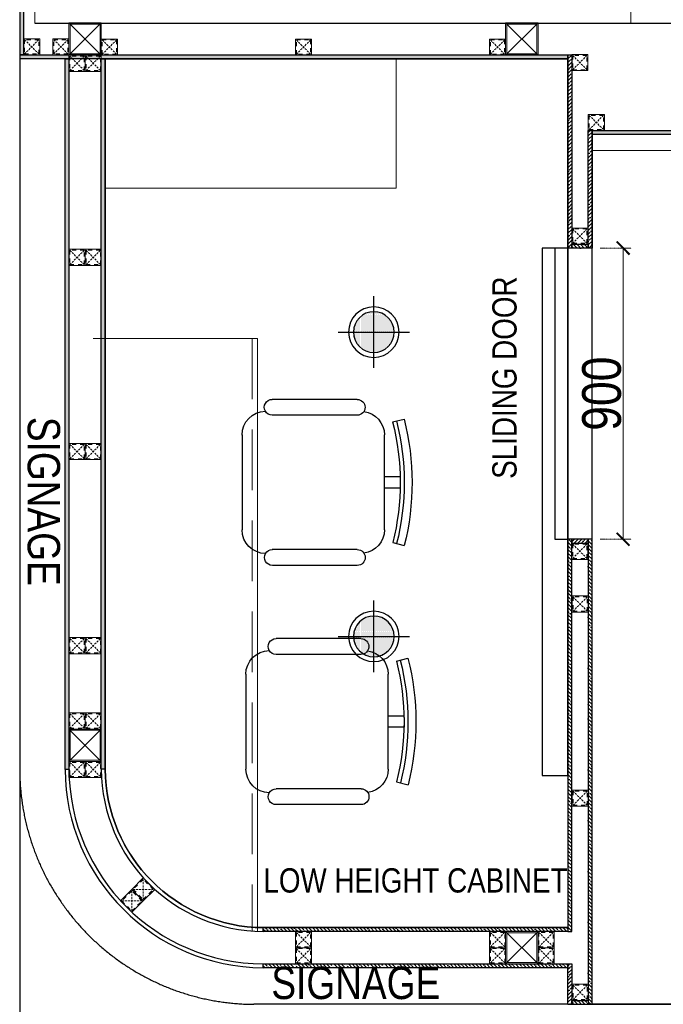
# Model space of a CAD drawing. Header units: millimetres. Extents: x -106827 to 92813, y -35754 to 7831.
# Tile 85 of 150: x -21183 to -19193, y -28585 to -25542. Entities that reach past the tile are written whole.
import ezdxf
from ezdxf.xclip import XClip

# ---------------------------------------------------------------- set-up
doc = ezdxf.new("R2010")
doc.units = ezdxf.units.MM
doc.header["$XCLIPFRAME"] = 2
doc.header["$PDMODE"] = 35
for name, pattern in [('General Arrangement Plan$0$( Hidden )', [0.375, 0.25, -0.125]), ('General Arrangement Plan$0$DASHED2', [0.375, 0.25, -0.125]), ('General Arrangement Plan$1$.5', [2, 0.5, -0.5, 0.5, -0.5]), ('General Arrangement Plan$1$CORES & SETBACK$0$HIDDEN', [0.375, 0.25, -0.125])]:
    doc.linetypes.add(name, pattern=pattern)
for name, color, linetype in [('Ceiling Lights', 40, 'Continuous'), ('General Arrangement Plan$1$12-ply', 160, 'Continuous'), ('General Arrangement Plan$1$Furniture', 7, 'Continuous'), ('General Arrangement Plan$1$IDS-DOOR', 45, 'Continuous'), ('HATCH-02', 252, 'Continuous'), ('IFF-35 HEAVY', 100, 'Continuous')]:
    doc.layers.add(name, color=color, linetype=linetype)
for name, color, linetype, lineweight in [('General Arrangement Plan$0$DIM', 7, 'Continuous', 13), ('General Arrangement Plan$1$A-WALL', 113, 'Continuous', 9), ('General Arrangement Plan$1$FURN', 252, 'Continuous', 5), ('General Arrangement Plan$1$MEI- EXISTING WALLS', 1, 'Continuous', 15), ('General Arrangement Plan$1$TILES', 104, 'Continuous', 9), ('General Arrangement Plan$1$TXT', 6, 'Continuous', 20), ('General Arrangement Plan$1$Wall Hatch', 8, 'Continuous', 0)]:
    doc.layers.add(name, color=color, linetype=linetype, lineweight=lineweight)
doc.layers.add('General Arrangement Plan$1$MS', color=7, linetype='Continuous', lineweight=0, true_color=0x3c5977)
doc.styles.add('General Arrangement Plan$1$Standard', font='ARIALN.TTF')
doc.dimstyles.new('General Arrangement Plan$1$TFS-Dim', dxfattribs={"dimtxt": 120, "dimasz": 40, "dimexe": 25, "dimexo": 25, "dimgap": 4.5, "dimtad": 1, "dimdec": 0, "dimzin": 0, "dimdsep": 46, "dimtxsty": 'General Arrangement Plan$1$Standard', "dimblk": 'General Arrangement Plan$1$_ArchTick', "dimcen": 0.09, "dimdle": 2, "dimclrd": 256, "dimclre": 8, "dimadec": 0, "dimazin": 0, "dimtfac": 1, "dimtdec": 0, "dimtofl": 0, "dimtmove": 1, "dimatfit": 3, "dimfxl": 1, "dimtolj": 1, "dimtzin": 0, "dimlwd": -1, "dimlwe": -1, "dimarcsym": 0})

# ---------------------------------------------------------------- blocks, each defined once
blk = doc.blocks.new('General Arrangement Plan$1$A$C0642dd72')
at = {"layer": 'General Arrangement Plan$1$MS', "ltscale": 10}
for p, q in [((0, 2808.7), (100, 2908.7)), ((100, 2808.7), (0, 2908.7)), ((1350.1, 2808.7), (1450.1, 2908.7)), ((1450.1, 2808.7), (1350.1, 2908.7)), ((0, 626), (100, 726)), ((100, 626), (0, 726)), ((1350.1, 0.3), (1450.1, 100.3)), ((1450.1, 0.3), (1350.1, 100.3))]:
    blk.add_line(p, q, dxfattribs=at)
for points in [[(0, 2808.7), (100, 2808.7), (100, 2908.7), (0, 2908.7)], [(4, 2812.7), (96, 2812.7), (96, 2904.7), (4, 2904.7)], [(1350.1, 2808.7), (1450.1, 2808.7), (1450.1, 2908.7), (1350.1, 2908.7)], [(1354.1, 2812.7), (1446.1, 2812.7), (1446.1, 2904.7), (1354.1, 2904.7)], [(0, 626), (100, 626), (100, 726), (0, 726)], [(4, 630), (96, 630), (96, 722), (4, 722)], [(1350.1, 0.3), (1450.1, 0.3), (1450.1, 100.3), (1350.1, 100.3)], [(1354.1, 4.3), (1446.1, 4.3), (1446.1, 96.3), (1354.1, 96.3)]]:
    blk.add_lwpolyline(points, close=True, dxfattribs=at)
blk = doc.blocks.new('*U243')
at = {"layer": 'General Arrangement Plan$1$12-ply', "true_color": 0x939598}
h = blk.add_hatch(dxfattribs=at)
h.set_pattern_fill('ANSI35', color=252, scale=2.5, angle=180)
h.set_pattern_definition([(225, (0, 4722.52), (11.22532015, -11.22532015), []), (225, (-11.225, 4722.52), (11.22532015, -11.22532015), [19.84375, -3.96875, 0, -3.96875])])
h.paths.add_polyline_path([(2694431.8, -800711.5), (2694419.8, -800711.5), (2694419.8, -802781.9), (2694431.8, -802781.9)])
at = {"layer": 'General Arrangement Plan$1$12-ply'}
blk.add_lwpolyline([(2694419.8, -800711.5), (2694431.8, -800711.5), (2694431.8, -802781.9), (2694419.8, -802781.9)], close=True, dxfattribs=at)
blk = doc.blocks.new('*U237')
at = {"layer": 'General Arrangement Plan$1$12-ply', "true_color": 0x939598}
h = blk.add_hatch(dxfattribs=at)
h.set_pattern_fill('ANSI35', color=252, scale=2.5, angle=180)
h.set_pattern_definition([(225, (0, 8687.363), (11.22532015, -11.22532015), []), (225, (-11.225, 8687.363), (11.22532015, -11.22532015), [19.84375, -3.96875, 0, -3.96875])])
h.paths.add_polyline_path([(2694431.8, -798254.8), (2694419.8, -798254.8), (2694419.8, -801273.8), (2694431.8, -801273.8)])
at = {"layer": 'General Arrangement Plan$1$12-ply'}
blk.add_lwpolyline([(2694419.8, -798254.8), (2694431.8, -798254.8), (2694431.8, -801273.8), (2694419.8, -801273.8)], close=True, dxfattribs=at)
blk = doc.blocks.new('General Arrangement Plan$1$A$C25013FFA')
at = {"layer": 'General Arrangement Plan$1$MS', "linetype": 'General Arrangement Plan$1$CORES & SETBACK$0$HIDDEN', "ltscale": 25}
for p, q in [((-9, 60), (35, 16)), ((35, 60), (-9, 16))]:
    blk.add_line(p, q, dxfattribs=at)
at = {"layer": 'General Arrangement Plan$1$MS', "ltscale": 25}
blk.add_lwpolyline([(-12, 13), (38, 13), (38, 63), (-12, 63)], close=True, dxfattribs=at)
blk.add_lwpolyline([(-12, 13), (38, 13), (38, 63), (-12, 63)], close=True, dxfattribs=at)
at = {"layer": 'General Arrangement Plan$1$MS', "linetype": 'General Arrangement Plan$1$.5', "ltscale": 25}
blk.add_lwpolyline([(-9, 16), (35, 16), (35, 60), (-9, 60)], close=True, dxfattribs=at)
blk = doc.blocks.new('*U227')
at = {"layer": 'General Arrangement Plan$1$12-ply', "true_color": 0x939598}
h = blk.add_hatch(dxfattribs=at)
h.set_pattern_fill('ANSI35', color=252, scale=2.5, angle=180)
h.set_pattern_definition([(225, (0, 4549.795), (11.22532015, -11.22532015), []), (225, (-11.225, 4549.795), (11.22532015, -11.22532015), [19.84375, -3.96875, 0, -3.96875])])
h.paths.add_polyline_path([(2694431.8, -800734.8), (2694419.8, -800734.8), (2694419.8, -802931.3), (2694431.8, -802931.3)])
at = {"layer": 'General Arrangement Plan$1$12-ply'}
blk.add_lwpolyline([(2694419.8, -800734.8), (2694431.8, -800734.8), (2694431.8, -802931.3), (2694419.8, -802931.3)], close=True, dxfattribs=at)
blk = doc.blocks.new('*U228')
at = {"layer": 'General Arrangement Plan$1$12-ply', "true_color": 0x939598}
h = blk.add_hatch(dxfattribs=at)
h.set_pattern_fill('ANSI35', color=252, scale=2.5, angle=180)
h.set_pattern_definition([(225, (0, 4550.338), (11.22532015, -11.22532015), []), (225, (-11.225, 4550.338), (11.22532015, -11.22532015), [19.84375, -3.96875, 0, -3.96875])])
h.paths.add_polyline_path([(2694431.8, -800734.8), (2694419.8, -800734.8), (2694419.8, -802930.8), (2694431.8, -802930.8)])
at = {"layer": 'General Arrangement Plan$1$12-ply'}
blk.add_lwpolyline([(2694419.8, -800734.8), (2694431.8, -800734.8), (2694431.8, -802930.8), (2694419.8, -802930.8)], close=True, dxfattribs=at)
blk = doc.blocks.new('*U229')
at = {"layer": 'General Arrangement Plan$1$12-ply', "true_color": 0x939598}
h = blk.add_hatch(dxfattribs=at)
h.set_pattern_fill('ANSI35', color=252, scale=2.5, angle=180)
h.set_pattern_definition([(225, (0, 3344.335), (11.22532015, -11.22532015), []), (225, (-11.225, 3344.335), (11.22532015, -11.22532015), [19.84375, -3.96875, 0, -3.96875])])
h.paths.add_polyline_path([(2694431.8, -801964.6), (2694419.8, -801964.6), (2694419.8, -802907), (2694431.8, -802907)])
at = {"layer": 'General Arrangement Plan$1$12-ply'}
blk.add_lwpolyline([(2694419.8, -801964.6), (2694431.8, -801964.6), (2694431.8, -802907), (2694419.8, -802907)], close=True, dxfattribs=at)
blk = doc.blocks.new('*U230')
at = {"layer": 'General Arrangement Plan$1$12-ply', "true_color": 0x939598}
h = blk.add_hatch(dxfattribs=at)
h.set_pattern_fill('ANSI35', color=252, scale=2.5, angle=180)
h.set_pattern_definition([(225, (0, 3343.737), (11.22532015, -11.22532015), []), (225, (-11.225, 3343.737), (11.22532015, -11.22532015), [19.84375, -3.96875, 0, -3.96875])])
h.paths.add_polyline_path([(2694431.8, -801965.2), (2694419.8, -801965.2), (2694419.8, -802907), (2694431.8, -802907)])
at = {"layer": 'General Arrangement Plan$1$12-ply'}
blk.add_lwpolyline([(2694419.8, -801965.2), (2694431.8, -801965.2), (2694431.8, -802907), (2694419.8, -802907)], close=True, dxfattribs=at)
blk = doc.blocks.new('*U231')
at = {"layer": 'General Arrangement Plan$1$12-ply', "true_color": 0x939598}
h = blk.add_hatch(dxfattribs=at)
h.set_pattern_fill('ANSI35', color=252, scale=2.5, angle=180)
h.set_pattern_definition([(225, (0, 5610.982), (11.22532015, -11.22532015), []), (225, (-11.225, 5610.982), (11.22532015, -11.22532015), [19.84375, -3.96875, 0, -3.96875])])
h.paths.add_polyline_path([(2694431.8, -800455.1), (2694419.8, -800455.1), (2694419.8, -802149.9), (2694431.8, -802149.9)])
at = {"layer": 'General Arrangement Plan$1$12-ply'}
blk.add_lwpolyline([(2694419.8, -800455.1), (2694431.8, -800455.1), (2694431.8, -802149.9), (2694419.8, -802149.9)], close=True, dxfattribs=at)
blk = doc.blocks.new('*U232')
at = {"layer": 'General Arrangement Plan$1$12-ply', "true_color": 0x939598}
h = blk.add_hatch(dxfattribs=at)
h.set_pattern_fill('ANSI35', color=252, scale=2.5, angle=180)
h.set_pattern_definition([(225, (0, 6173.298), (11.22532015, -11.22532015), []), (225, (-11.225, 6173.298), (11.22532015, -11.22532015), [19.84375, -3.96875, 0, -3.96875])])
h.paths.add_polyline_path([(2694431.8, -800722.8), (2694419.8, -800722.8), (2694419.8, -801319.8), (2694431.8, -801319.8)])
at = {"layer": 'General Arrangement Plan$1$12-ply'}
blk.add_lwpolyline([(2694419.8, -800722.8), (2694431.8, -800722.8), (2694431.8, -801319.8), (2694419.8, -801319.8)], close=True, dxfattribs=at)
blk = doc.blocks.new('*U233')
at = {"layer": 'General Arrangement Plan$1$12-ply', "true_color": 0x939598}
h = blk.add_hatch(dxfattribs=at)
h.set_pattern_fill('ANSI35', color=252, scale=2.5, angle=180)
h.set_pattern_definition([(225, (0, 5939.467), (11.22532015, -11.22532015), []), (225, (-11.225, 5939.467), (11.22532015, -11.22532015), [19.84375, -3.96875, 0, -3.96875])])
h.paths.add_polyline_path([(2694431.8, -800956.6), (2694419.8, -800956.6), (2694419.8, -801319.8), (2694431.8, -801319.8)])
at = {"layer": 'General Arrangement Plan$1$12-ply'}
blk.add_lwpolyline([(2694419.8, -800956.6), (2694431.8, -800956.6), (2694431.8, -801319.8), (2694419.8, -801319.8)], close=True, dxfattribs=at)
blk = doc.blocks.new('*U234')
at = {"layer": 'General Arrangement Plan$1$12-ply', "true_color": 0x939598}
h = blk.add_hatch(dxfattribs=at)
h.set_pattern_fill('ANSI35', color=252, scale=2.5, angle=180)
h.set_pattern_definition([(225, (0, 6643.966), (11.22532015, -11.22532015), []), (225, (-11.225, 6643.966), (11.22532015, -11.22532015), [19.84375, -3.96875, 0, -3.96875])])
h.paths.add_polyline_path([(2694431.8, -800760.5), (2694419.8, -800760.5), (2694419.8, -800811.5), (2694431.8, -800811.5)])
at = {"layer": 'General Arrangement Plan$1$12-ply'}
blk.add_lwpolyline([(2694419.8, -800760.5), (2694431.8, -800760.5), (2694431.8, -800811.5), (2694419.8, -800811.5)], close=True, dxfattribs=at)
blk = doc.blocks.new('*U203')
at = {"layer": 'General Arrangement Plan$1$12-ply', "true_color": 0x939598}
h = blk.add_hatch(dxfattribs=at)
h.set_pattern_fill('ANSI35', color=252, scale=2.5, angle=180)
h.set_pattern_definition([(225, (0, 7468.815), (11.22532015, -11.22532015), []), (225, (-11.225, 7468.815), (11.22532015, -11.22532015), [19.84375, -3.96875, 0, -3.96875])])
h.paths.add_polyline_path([(2694431.8, -799767.5), (2694419.8, -799767.5), (2694419.8, -800979.7), (2694431.8, -800979.7)])
at = {"layer": 'General Arrangement Plan$1$12-ply'}
blk.add_lwpolyline([(2694419.8, -799767.5), (2694431.8, -799767.5), (2694431.8, -800979.7), (2694419.8, -800979.7)], close=True, dxfattribs=at)
blk = doc.blocks.new('*U204')
at = {"layer": 'General Arrangement Plan$1$12-ply', "true_color": 0x939598}
h = blk.add_hatch(dxfattribs=at)
h.set_pattern_fill('ANSI35', color=252, scale=2.5, angle=180)
h.set_pattern_definition([(225, (0, 7693.815), (11.22532015, -11.22532015), []), (225, (-11.225, 7693.815), (11.22532015, -11.22532015), [19.84375, -3.96875, 0, -3.96875])])
h.paths.add_polyline_path([(2694431.8, -799542.5), (2694419.8, -799542.5), (2694419.8, -800979.7), (2694431.8, -800979.7)])
at = {"layer": 'General Arrangement Plan$1$12-ply'}
blk.add_lwpolyline([(2694419.8, -799542.5), (2694431.8, -799542.5), (2694431.8, -800979.7), (2694419.8, -800979.7)], close=True, dxfattribs=at)
blk = doc.blocks.new('*U209')
at = {"layer": 'General Arrangement Plan$1$12-ply', "true_color": 0x939598}
h = blk.add_hatch(dxfattribs=at)
h.set_pattern_fill('ANSI35', color=252, scale=2.5, angle=180)
h.set_pattern_definition([(225, (0, 6041.444), (11.22532015, -11.22532015), []), (225, (-11.225, 6041.444), (11.22532015, -11.22532015), [19.84375, -3.96875, 0, -3.96875])])
h.paths.add_polyline_path([(2694431.8, -801024.8), (2694419.8, -801024.8), (2694419.8, -801149.8), (2694431.8, -801149.8)])
at = {"layer": 'General Arrangement Plan$1$12-ply'}
blk.add_lwpolyline([(2694419.8, -801024.8), (2694431.8, -801024.8), (2694431.8, -801149.8), (2694419.8, -801149.8)], close=True, dxfattribs=at)
blk = doc.blocks.new('General Arrangement Plan$1$DTHRQW')
at = {"color": 0, "linetype": 'ByBlock', "lineweight": -2}
blk.add_wipeout([(1608712.3, -1425101.7), (1608713.7, -1425115), (1608718.6, -1425130.8), (1608727.2, -1425145.8), (1608735.2, -1425155), (1608745.7, -1425163.7), (1608768.7, -1425174.5), (1608776, -1425176.1), (1608798.1, -1425177.3), (1609095.1, -1425177.3), (1609104.3, -1425176.7), (1609127.2, -1425170.2), (1609131.8, -1425167.9), (1609139.3, -1425163.3), (1609148.8, -1425155.3), (1609158.8, -1425143.3), (1609164.1, -1425134), (1609169, -1425120.8), (1609171.1, -1425110.3), (1609171.7, -1425102), (1609171.7, -1425102), (1609171.7, -1425102), (1609175.1, -1425103.6), (1609181, -1425105.2), (1609187.8, -1425105.2), (1609192.4, -1425104.2), (1609197, -1425102.2), (1609200, -1425100.2), (1609201.8, -1425098.6), (1609201.8, -1425098.6), (1609206.6, -1425092.7), (1609208.7, -1425088.1), (1609209.6, -1425084.6), (1609210, -1425079.9), (1609210, -1425072.2), (1609210, -1424805.7), (1609208.8, -1424797.7), (1609207.6, -1424794.9), (1609204.4, -1424789.7), (1609202.2, -1424787.3), (1609196.3, -1424783.1), (1609193.4, -1424781.7), (1609189.7, -1424780.7), (1609184.5, -1424780.2), (1609177.1, -1424781.3), (1609174.4, -1424782.2), (1609171, -1424784), (1609167.4, -1424768.8), (1609164, -1424760.8), (1609154.9, -1424746.4), (1609152.3, -1424743.3), (1609145.7, -1424736.7), (1609135.1, -1424728.9), (1609124.1, -1424723.3), (1609116.3, -1424720.5), (1609106.3, -1424718.3), (1609095.5, -1424717.5), (1609077.9, -1424717.5), (1608960.9, -1424717.5), (1608960.9, -1424666.8), (1608972.5, -1424667.2), (1608990, -1424668.1), (1609009.4, -1424669.5), (1609023, -1424670.8), (1609048.5, -1424673.8), (1609066, -1424676.4), (1609080.4, -1424678.8), (1609099.3, -1424682.4), (1609109.5, -1424684.6), (1609130, -1424689.3), (1609137.2, -1424691.1), (1609146.6, -1424654), (1609112.1, -1424646), (1609081.5, -1424640.2), (1609027.2, -1424632.7), (1608999.1, -1424630.3), (1608962.5, -1424628.6), (1608899.5, -1424629.4), (1608874.9, -1424631), (1608841.9, -1424634.3), (1608808.8, -1424639), (1608769.6, -1424646.3), (1608738.2, -1424653.6), (1608747.6, -1424690.7), (1608765.6, -1424686.4), (1608793.7, -1424680.5), (1608817, -1424676.5), (1608834.8, -1424673.8), (1608851.3, -1424671.8), (1608871.4, -1424669.7), (1608885.4, -1424668.6), (1608898.9, -1424667.7), (1608917.4, -1424667), (1608923.8, -1424667), (1608923.8, -1424717.5), (1608789.1, -1424717.5), (1608780.2, -1424718), (1608771.8, -1424719.5), (1608762.3, -1424722.4), (1608752.9, -1424726.6), (1608744.6, -1424731.8), (1608732.8, -1424742.2), (1608726.8, -1424749.6), (1608720.7, -1424759.7), (1608717.3, -1424767.6), (1608713.3, -1424783.5), (1608713.3, -1424783.5), (1608713.3, -1424783.5), (1608699.8, -1424779.7), (1608699.8, -1424779.7), (1608693.2, -1424780.5), (1608682.3, -1424786.6), (1608675.1, -1424798.7), (1608674.2, -1424805.2), (1608674.2, -1424817.3), (1608674.2, -1424837.6), (1608674.2, -1424853.6), (1608674.2, -1425079.4), (1608674.2, -1425079.4), (1608676.1, -1425088.9), (1608678.5, -1425093.6), (1608683, -1425098.7), (1608686.6, -1425101.3), (1608686.6, -1425101.3), (1608699.7, -1425105), (1608699.7, -1425105), (1608706, -1425104.2)], dxfattribs=at).translate(0, 0, 0)
at = {"color": 0, "linetype": 'ByBlock', "lineweight": -2, "extrusion": (-3.38737e-07, -2.0473e-09, 1)}
for p, q in [((1608747.6, -1424690.7, 0), (1608738.2, -1424653.6, 0)), ((1609137.2, -1424691.1, 0), (1609146.6, -1424654, 0)), ((1608789.2, -1424717.5, 0), (1609095.5, -1424717.5, 0)), ((1608674.2, -1424805.2, 0), (1608674.2, -1425079.4, 0)), ((1608725.3, -1424805.2, 0), (1608725.3, -1425079.5, 0)), ((1609159, -1424805.7, 0), (1609159, -1425079.9, 0)), ((1609210, -1424805.7, 0), (1609210, -1425079.9, 0)), ((1609095.1, -1425177.3, 0), (1608788.7, -1425177.3, 0))]:
    blk.add_line(p, q, dxfattribs=at)
at = {"color": 0, "linetype": 'ByBlock', "lineweight": -2, "extrusion": (-3.38737e-07, -2.0473e-09, 1), "elevation": -0.5}
blk.add_lwpolyline([(1608923.8, -1424717.5), (1608960.9, -1424717.5), (1608960.9, -1424666.8, 0.00633), (1608923.8, -1424666.6), (1608923.8, -1424717.5), (1608960.9, -1424717.5)], format="xyb", dxfattribs=at)
at = {"color": 0, "linetype": 'ByBlock', "lineweight": -2, "extrusion": (-3.38737e-07, -2.0473e-09, 1)}
for centre, radius, start, end in [((1608941.6, -1425457.9, -0.5), 829.6, 75.6933, 104.1934), ((1608941.6, -1425457.9, -0.5), 804.1, 75.6933, 104.1934), ((1608941.6, -1425457.9, -0.5), 791.3, 75.6933, 104.1934), ((1608789.1, -1424794.1, -0.5), 76.6, 89.9433, 172.0949), ((1609094.8, -1424794.4, -0.5), 76.9, 7.7859, 89.486), ((1608699.8, -1424805.2, -0.5), 25.5, 359.9433, 179.9433), ((1609184.5, -1424805.7, -0.5), 25.5, 359.9433, 179.9433), ((1608699.8, -1425079.4, -0.5), 25.5, 179.9411, 359.9455), ((1608789.3, -1425100.2, -0.5), 77.1, 181.1385, 269.5517), ((1609095.1, -1425100.7, -0.5), 76.6, 269.9433, 359.0248), ((1609184.5, -1425079.9, -0.5), 25.5, 179.9433, 359.9433)]:
    blk.add_arc(centre, radius, start, end, dxfattribs=at)
blk = doc.blocks.new('General Arrangement Plan$1$_ArchTick')
at = {"color": 0, "linetype": 'ByBlock', "const_width": 0.15}
blk.add_lwpolyline([(-0.5, -0.5), (0.5, 0.5)], dxfattribs=at)
blk = doc.blocks.new('*D284')
at = {"layer": 'Defpoints', "color": 0}
for p in [(1818.1, 3236.3), (1913.9, 3236.3), (1818.1, 2336.3)]:
    blk.add_point(p, dxfattribs=at)
at = {"layer": 'General Arrangement Plan$0$DIM', "color": 8, "linetype": 'General Arrangement Plan$0$( Hidden )'}
for p, q in [((1843.1, 3236.3), (1938.9, 3236.3)), ((1843.1, 2336.3), (1938.9, 2336.3))]:
    blk.add_line(p, q, dxfattribs=at)
at = {"layer": 'General Arrangement Plan$0$DIM', "color": 8}
blk.add_line((1913.9, 2334.3), (1913.9, 3238.3), dxfattribs=at)
at = {"layer": 'General Arrangement Plan$0$DIM', "color": 8, "xscale": 40, "yscale": 40, "zscale": 40}
for p, rotation in [((1913.9, 3236.3), 90), ((1913.9, 2336.3), 270)]:
    blk.add_blockref('General Arrangement Plan$1$_ArchTick', p, dxfattribs=dict(at, rotation=rotation))
at = {"layer": 'General Arrangement Plan$0$DIM', "color": 0, "insert": (1848.1, 2786.3), "char_height": 120, "attachment_point": 5, "rotation": 90, "style": 'General Arrangement Plan$1$Standard'}
blk.add_mtext('\\A1;900', dxfattribs=at)
blk = doc.blocks.new('GFG')
at = {"layer": 'HATCH-02'}
h = blk.add_hatch(dxfattribs=at)
h.set_pattern_fill('DOTS', color=256, scale=50)
h.set_pattern_definition([(0, (0, 0), (1.5625, 3.125), [0, -3.125])])
edge = h.paths.add_edge_path()
edge.add_arc((125707.9, 23646.4), 63, 0, 360)
at = {"layer": 'Ceiling Lights', "color": 3, "linetype": 'ByBlock', "ltscale": 0.5}
for p, q in [((125707.9, 23535.9), (125707.9, 23757)), ((125597.4, 23646.4), (125818.5, 23646.4))]:
    blk.add_line(p, q, dxfattribs=at)
for radius in [78, 63]:
    blk.add_circle((125707.9, 23646.4), radius, dxfattribs=at)
blk = doc.blocks.new('General Arrangement Plan')
at = {"color": 252, "true_color": 0x939598}
for p, q in [((1743.1, 899.1), (772.5, 899.1)), ((1818.1, 899.1), (6194.5, 899.1))]:
    blk.add_line(p, q, dxfattribs=at)
at = {"layer": 'General Arrangement Plan$1$A-WALL'}
blk.add_line((1937.5, 3932), (1938.7, 5799.6), dxfattribs=at)
at = {"layer": 'General Arrangement Plan$1$A-WALL', "lineweight": 25}
blk.add_line((95.5, 3931.8), (3080.7, 3930), dxfattribs=at)
at = {"layer": 'General Arrangement Plan$1$FURN'}
blk.add_lwpolyline([(312.7, 3821.3), (1212.5, 3821.3), (1212.5, 3421.4), (312.7, 3421.4)], close=True, dxfattribs=at)
blk.add_lwpolyline([(783.8, 2956.4), (275.7, 2956.4)], dxfattribs=at)
at = {"layer": 'General Arrangement Plan$1$IDS-DOOR', "color": 45}
for points in [[(1743.1, 3236.3), (1663.2, 3236.3), (1663.2, 1606.4), (1743.1, 1606.4)], [(1743.1, 3236.3), (1703.2, 3236.3), (1703.2, 2336.3), (1743.1, 2336.3)]]:
    blk.add_lwpolyline(points, close=True, dxfattribs=at)
at = {"layer": 'General Arrangement Plan$1$TILES'}
blk.add_lwpolyline([(1818.1, 3537.7), (4837.1, 3537.7), (4837.1, 3587.5), (1818.1, 3587.5)], close=True, dxfattribs=at)
at = {"layer": 'General Arrangement Plan$1$Wall Hatch'}
blk.add_lwpolyline([(95.6, 3931.8), (3081.9, 3931.8), (3081.9, 5801.6), (95.6, 5801.6)], close=True, dxfattribs=at)
at = {"layer": 'General Arrangement Plan$1$12-ply'}
for name, p in [('*U243', (-2694371.6, 806615.2)), ('*U227', (-2694231.2, 804556.1)), ('*U228', (-2694119.2, 804556.1)), ('*U232', (-2692676.7, 804556.1)), ('*U233', (-2692613.7, 804556.1)), ('*U209', (-2692676.7, 802048.8))]:
    blk.add_blockref(name, p, dxfattribs=at)
for name, p, rotation in [('*U231', (-800406.8, -2690598.5), 90), ('*U237', (-796436.7, -2690832.4), 90), ('*U234', (-799005.4, -2691183.6), 90), ('*U230', (-801163.9, -2693295.8), 90), ('*U229', (-801163.9, -2693407.8), 90), ('*U234', (-799005.4, -2693520.8), 90.00000000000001)]:
    blk.add_blockref(name, p, dxfattribs=dict(at, rotation=rotation))
at = {"layer": 'General Arrangement Plan$1$12-ply', "xscale": -1}
for name, p, rotation in [('*U203', (-2692676.7, -798643.4), 180), ('*U234', (-799005.4, 2696756.1), 90), ('*U204', (-2692613.7, -798643.4), 180)]:
    blk.add_blockref(name, p, dxfattribs=dict(at, rotation=rotation))
at = {"layer": 'General Arrangement Plan$1$Furniture', "xscale": -0.9575283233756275, "yscale": 0.9575283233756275, "zscale": 0.9575283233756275, "rotation": 270}
for p in [(1365383.4, -1538095.5, 0), (1365395.2, -1538835, 0)]:
    blk.add_blockref('General Arrangement Plan$1$DTHRQW', p, dxfattribs=at)
at = {"layer": 'General Arrangement Plan$1$MS', "ltscale": 25}
for p in [(72.3, 3820.3), (1767.1, 3771.6), (212.7, 3769.4), (262.7, 3769.4), (1818.1, 3586.5), (1767.1, 3235.3), (212.7, 3169.4), (262.7, 3169.4), (212.7, 2569.4), (262.7, 2569.4), (1767.1, 2261.3), (1768.1, 2098.1), (212.7, 1969.4), (262.7, 1969.4), (212.7, 1736.8), (262.7, 1736.8), (212.7, 1586.8), (262.7, 1586.8), (1768.1, 1498.1), (912.8, 1061.1), (1512.8, 1061.1), (1662.8, 1061.1), (912.8, 1011.1), (1512.8, 1011.1), (1662.8, 1011.1), (1768.1, 898.1)]:
    blk.add_blockref('General Arrangement Plan$1$A$C25013FFA', p, dxfattribs=at)
at = {"layer": 'General Arrangement Plan$1$MS', "ltscale": 25, "xscale": -1}
for p in [(188.7, 3820.3), (338.7, 3819.4), (938.7, 3819.4), (1538.7, 3819.4)]:
    blk.add_blockref('General Arrangement Plan$1$A$C25013FFA', p, dxfattribs=at)
at = {"layer": 'General Arrangement Plan$1$MS', "ltscale": 25, "rotation": 134.9677643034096}
for p in [(466.4, 1271.8), (431.1, 1236.4)]:
    blk.add_blockref('General Arrangement Plan$1$A$C25013FFA', p, dxfattribs=at)
at = {"layer": 'General Arrangement Plan$1$TXT', "attachment_point": 5, "style": 'General Arrangement Plan$1$Standard'}
for s, insert, char_height, width, rotation in [('{\\C0;SLIDING DOOR}', (1547.6, 2835.9), 75, 1061.965, 90), ('SIGNAGE', (122.3, 2453.6), 100, 1812.128, 270)]:
    blk.add_mtext(s, dxfattribs=dict(at, insert=insert, char_height=char_height, width=width, rotation=rotation))
for s, insert, char_height, width in [('{\\C0;LOW HEIGHT CABINET}', (1272, 1281.5), 75, 1061.965), ('SIGNAGE', (1087.4, 964.6), 100, 1812.128)]:
    blk.add_mtext(s, dxfattribs=dict(at, insert=insert, char_height=char_height, width=width))
at = {"layer": 'General Arrangement Plan$0$DIM', "color": 9, "true_color": 0xc7c8ca}
dim = blk.add_linear_dim(base=(1913.9, 3236.3), p1=(1818.1, 2336.3), p2=(1818.1, 3236.3), angle=90, dimstyle='General Arrangement Plan$1$TFS-Dim', override={"dimclrd": 8}, dxfattribs=at)
dim.commit()
dim.dimension.update_dxf_attribs({"geometry": '*D284', "text_midpoint": (1848.1, 2786.3)})
at = {"color": 252, "true_color": 0x939598}
blk.add_lwpolyline([(48.3, 1624.2, 0.411047), (772.5, 899.1, 0.411047)], format="xyb", dxfattribs=at)
at = {"layer": 'General Arrangement Plan$1$12-ply'}
for points in [[(188.8, 1624.7, 0.411047), (800.7, 1012.1, 0.411047)], [(200.8, 1624.8, 0.411047), (800.8, 1024.1)], [(300.7, 1625.2, 0.411047), (801.4, 1124.1, 0.411047)], [(312.8, 1625.3, 0.411047), (801.4, 1136.1, 0.411047)]]:
    blk.add_lwpolyline(points, format="xyb", dxfattribs=at)
at = {"layer": 'General Arrangement Plan$1$FURN'}
blk.add_line((783.8, 2956.4), (783.7, 1125.6), dxfattribs=at)
at = {"layer": 'General Arrangement Plan$1$MEI- EXISTING WALLS', "color": 252, "linetype": 'General Arrangement Plan$0$DASHED2', "ltscale": 750, "true_color": 0x939598}
blk.add_line((766.8, 2956.4), (766.7, 1125.6), dxfattribs=at)
at = {"layer": 'General Arrangement Plan$1$MS', "ltscale": 10}
blk.add_blockref('General Arrangement Plan$1$A$C0642dd72', (200.7, 1023.9), dxfattribs=at)

msp = doc.modelspace()

# ---------------------------------------------------------------- linework, layer by layer
at = {"layer": 'IFF-35 HEAVY', "ltscale": 100}
msp.add_lwpolyline([(-15062.9, -28585), (-19413.5, -28584.4), (-19413.5, -25896), (-16394.6, -25896), (-16394.6, -24703.6), (-17048, -24703.6), (-17048, -23691.7), (-16394.6, -23691.7), (-16394.6, -23569), (-21123.4, -23567.7), (-21123.5, -23017.6), (-11186.5, -23017.6)], dxfattribs=at)

# ---------------------------------------------------------------- next in the draw order: block references
at = {"color": 7}
ref = msp.add_blockref('General Arrangement Plan', (-21231.7, -29484.1), dxfattribs=at)
XClip(ref).set_block_clipping_path([(48.7190010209, -107.5186207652), (15251.6043912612, 15253.5715002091)])

# ---------------------------------------------------------------- next in the draw order: linework, layer by layer
at = {"layer": 'IFF-35 HEAVY', "ltscale": 100}
msp.add_lwpolyline([(-20919, -25662.8), (-19488.5, -25662.8), (-19488.5, -28348), (-20430.2, -28348, -0.411047), (-20918.9, -27858.8)], format="xyb", close=True, dxfattribs=at)

# ---------------------------------------------------------------- next in the draw order: block references
at = {"layer": 'Ceiling Lights', "xscale": -1, "rotation": 270}
for p in [(-43735, -152215.4), (-43735, -153155.9)]:
    msp.add_blockref('GFG', p, dxfattribs=at)

doc.saveas('drawing.dxf')
